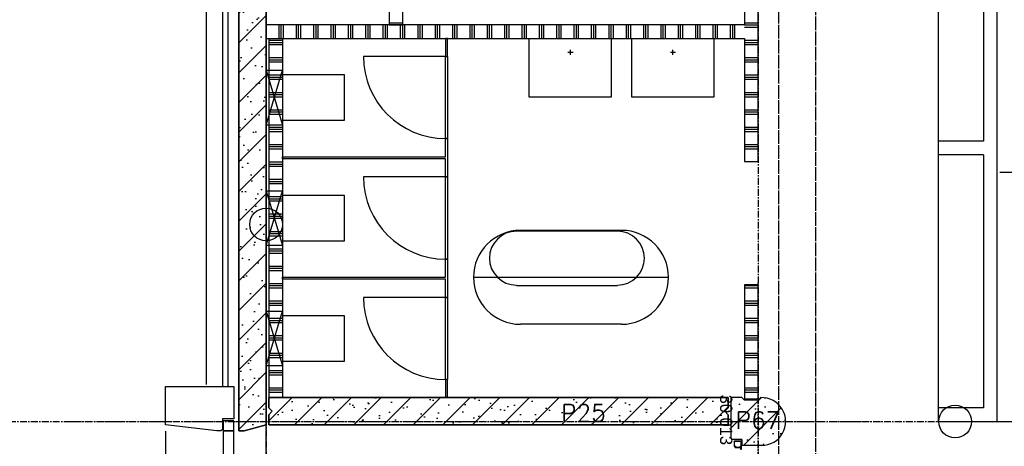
# Model space of a CAD drawing. Extents: x 0 to 1189, y 0 to 841.
# Tile 15 of 44: x 118 to 190, y 572 to 603. Entities that reach past the tile are written whole.
import ezdxf

# ---------------------------------------------------------------- set-up
doc = ezdxf.new("R2010")
doc.units = 0
doc.header["$PDSIZE"] = 2
for name, pattern in [('AUSGEZOGEN', [0]), ('B0304', [6, 5, -0.5, 0, -0.5]), ('DASHDOT', [25.4, 12.7, -6.35, 0, -6.35]), ('E0001', [1, 1, 0])]:
    doc.linetypes.add(name, pattern=pattern)
doc.layers.get('0').update_dxf_attribs({"linetype": 'CONTINUOUS'})
for name, color, linetype in [('AB$1A---_ATTRIB', 9, 'CONTINUOUS'), ('AL$1A---_ALGEMEEN', 9, 'CONTINUOUS'), ('AT$1A---_TEKSTK', 15, 'CONTINUOUS'), ('GOTEN', 3, 'CONTINUOUS'), ('STRAMIEN', 1, 'CONTINUOUS'), ('VITELDATA', 1, 'CONTINUOUS')]:
    doc.layers.add(name, color=color, linetype=linetype)
doc.styles.add('GBB_ISOP', font='b-gbp3.shx')
doc.styles.add('ROMANS', font='romans.shx', dxfattribs={"height": 300})

# ---------------------------------------------------------------- blocks, each defined once
blk = doc.blocks.new('$DAT003')
for p, q in [((3.2, 0.9), (2, 1.5)), ((2, -1.5), (2, 1.5)), ((0, 0), (2, 0)), ((3.2, -0.9), (2, -1.5))]:
    blk.add_line(p, q)
blk = doc.blocks.new('-STR-H2')
at = {"layer": 'AL$1A---_ALGEMEEN', "linetype": 'DASHDOT', "ltscale": 0.5}
blk.add_line((-3600, 0), (-9880, 0), dxfattribs=at)
at = {"layer": 'AL$1A---_ALGEMEEN', "linetype": 'Continuous', "ltscale": 2}
blk.add_circle((-10000, 0), 120, dxfattribs=at)
for p in [(-8560, 0), (-4960, 0)]:
    blk.add_point(p, dxfattribs=at)
blk = doc.blocks.new('-STR-H')
at = {"layer": 'AL$1A---_ALGEMEEN', "linetype": 'DASHDOT', "ltscale": 0.5}
blk.add_line((0, 0), (-9880, 0), dxfattribs=at)
at = {"layer": 'AL$1A---_ALGEMEEN', "linetype": 'Continuous', "ltscale": 2}
blk.add_circle((-10000, 0), 120, dxfattribs=at)
for p in [(-8560, 0), (-1360, 0)]:
    blk.add_point(p, dxfattribs=at)
blk = doc.blocks.new('30013')
at = {"layer": 'AL$1A---_ALGEMEEN', "color": 15, "linetype": 'AUSGEZOGEN'}
for p, q in [((0, 48.5), (0, 20.92189)), ((0, 20.92189), (0, 1.5)), ((38.50001, 50), (1.500008, 50)), ((38.50001, 48.5), (1.500008, 48.5)), ((1.500008, 48.5), (1.500008, 20.92189)), ((1.500008, 20.92189), (1.500008, 1.5)), ((1.500008, 1.5), (42.00001, 1.5)), ((1.500008, 0), (61.50001, 0)), ((38.50001, 43), (38.50001, 48.5)), ((40.00001, 43), (40.00001, 48.5)), ((48.50001, 43), (40.00001, 43)), ((48.50001, 41.5), (40.00001, 41.5)), ((42.00001, 8.5), (48.50001, 8.5)), ((42.00001, 7), (48.50001, 7)), ((61.50001, 3), (42.00001, 3)), ((42.00001, 1.5), (61.50001, 1.5)), ((48.50001, 20.92189), (48.50001, 41.5)), ((48.50001, 8.5), (48.50001, 20.92189)), ((50.00001, 20.92189), (50.00001, 41.5)), ((50.00001, 8.5), (50.00001, 20.92189))]:
    blk.add_line(p, q, dxfattribs=at)
for centre, radius, start, end in [((1.500008, 1.5), 1.5, 180, 270), ((1.500015, 48.5), 1.5, 90, 180), ((38.49999, 48.5), 1.5, 0, 90), ((39.99999, 43), 1.5, 180, 270), ((41.99999, 5), 3.5, 90, 180), ((41.99999, 5), 3.5, 180, 270), ((41.99999, 5), 2, 90, 180), ((41.99999, 5), 2, 180, 270), ((48.49999, 41.5), 1.5, 0, 90), ((48.49999, 8.5), 1.5, 270, 0), ((61.50001, 1.5), 1.5, 0, 90), ((61.50001, 1.5), 1.5, 270, 0)]:
    blk.add_arc(centre, radius, start, end, dxfattribs=at)
blk = doc.blocks.new('XREF_B-A3-II-114')
at = {"layer": 'AL$1A---_ALGEMEEN', "ltscale": 2}
h = blk.add_hatch(dxfattribs=at)
h.set_pattern_fill('PREFB', color=8, scale=8, angle=180, style=0)
h.set_pattern_definition([(225, (24873.26, 65718.29), (108.6116, -108.6116), []), (197, (24873.26, 65718.29), (-41.2599, -127.7242), [0, -130.56, -73.92, 0, -107.52]), (228, (24873.26, 65718.29), (29.4649, -129.8749), [0, -129.28, 0, -131.84, 0, -106.24]), (251, (24873.26, 65718.29), (76.6585, -107.6209), [0, -128, 0, -768, -105.28])])
h.paths.add_polyline_path([(24873.3, 76671.3), (24848.3, 76696.3), (24873.3, 76721.3), (24873.3, 76796.3), (24673.3, 76796.3), (24673.3, 69328.3), (24713.3, 69328.3), (24873.3, 69371.2)])
h = blk.add_hatch(dxfattribs=at)
h.set_pattern_fill('PREFB', color=8, scale=8, angle=180, style=0)
h.set_pattern_definition([(225, (24873.26, 69471.29), (108.6116, -108.6116), []), (197, (24873.26, 69471.29), (-41.26, -127.724), [0, -130.56, -73.92, 0, -107.52]), (228, (24873.26, 69471.29), (29.465, -129.875), [0, -129.28, 0, -131.84, 0, -106.24]), (251, (24873.26, 69471.29), (76.6585, -107.621), [0, -128, 0, -768, -105.28])])
h.paths.add_polyline_path([(24893.3, 69571.3), (24893.3, 69496.3), (24918.3, 69471.3), (24893.3, 69446.3), (24893.3, 69371.3), (28253.3, 69371.3), (28253.3, 69446.3), (28228.3, 69471.3), (28253.3, 69496.3), (28253.3, 69571.3)])
h = blk.add_hatch(dxfattribs=at)
h.set_pattern_fill('PREFB', color=8, scale=8, angle=180, style=0)
h.set_pattern_definition([(225, (28333.26, 69496.29), (108.61, -108.61), []), (197, (28333.26, 69496.29), (-41.26, -127.724), [0, -130.56, -73.92, 0, -107.52]), (228, (28333.26, 69496.29), (29.465, -129.875), [0, -129.28, 0, -131.84, 0, -106.24]), (251, (28333.26, 69496.29), (76.659, -107.62), [0, -128, 0, -768, -105.28])])
h.paths.add_polyline_path([(28493.2, 69571.2), (28473.3, 69551.3), (28373.3, 69551.3), (28353.3, 69571.3), (28273.3, 69571.3), (28273.3, 69274.3), (28283.3, 69264.3), (28353.3, 69264.3), (28353.3, 69221.3), (28498.3, 69221.3, 1.014604)])
at = {"layer": 'AL$1A---_ALGEMEEN', "color": 8, "ltscale": 2}
for p, q in [((24438.3, 69667.4), (24438.3, 77031.3)), ((24553.3, 76916.3), (24553.3, 69652.4)), ((24593.3, 76876.3), (24593.3, 69652.4)), ((30219.8, 69396.3), (30219.8, 75346.5)), ((30119.8, 73296.3), (30119.8, 71446.3)), ((28373.3, 72571.3), (28373.3, 72296.3)), ((28473.3, 71296.3), (28473.3, 72571.3)), ((25773.3, 72310), (25873.3, 72310)), ((28373.3, 72310), (28473.3, 72310)), ((28373.3, 72296.3), (24873.3, 72296.3)), ((24873.3, 72296.3), (24873.3, 72196.3)), ((24968.5, 72196.3), (24968.5, 72296.3)), ((24984.4, 72196.3), (24984.4, 72296.3)), ((25000.3, 72196.3), (25000.3, 72296.3)), ((25095.5, 72196.3), (25095.5, 72296.3)), ((25111.4, 72196.3), (25111.4, 72296.3)), ((25127.3, 72196.3), (25127.3, 72296.3)), ((25222.5, 72196.3), (25222.5, 72296.3)), ((25238.4, 72196.3), (25238.4, 72296.3)), ((25254.3, 72196.3), (25254.3, 72296.3)), ((25349.5, 72196.3), (25349.5, 72296.3)), ((25365.4, 72196.3), (25365.4, 72296.3)), ((25381.3, 72196.3), (25381.3, 72296.3)), ((25476.5, 72196.3), (25476.5, 72296.3)), ((25492.4, 72196.3), (25492.4, 72296.3)), ((25508.3, 72196.3), (25508.3, 72296.3)), ((25603.5, 72196.3), (25603.5, 72296.3)), ((25619.4, 72196.3), (25619.4, 72296.3)), ((25635.3, 72196.3), (25635.3, 72296.3)), ((25730.5, 72196.3), (25730.5, 72296.3)), ((25746.4, 72196.3), (25746.4, 72296.3)), ((25762.3, 72196.3), (25762.3, 72296.3)), ((25857.5, 72196.3), (25857.5, 72296.3)), ((25873.4, 72196.3), (25873.4, 72296.3)), ((25889.3, 72196.3), (25889.3, 72296.3)), ((25984.5, 72196.3), (25984.5, 72296.3)), ((26000.4, 72196.3), (26000.4, 72296.3)), ((26016.3, 72196.3), (26016.3, 72296.3)), ((26111.5, 72196.3), (26111.5, 72296.3)), ((26127.4, 72196.3), (26127.4, 72296.3)), ((26143.3, 72196.3), (26143.3, 72296.3)), ((26238.5, 72196.3), (26238.5, 72296.3)), ((26254.4, 72196.3), (26254.4, 72296.3)), ((26270.3, 72196.3), (26270.3, 72296.3)), ((26365.5, 72196.3), (26365.5, 72296.3)), ((26381.4, 72196.3), (26381.4, 72296.3)), ((26397.3, 72196.3), (26397.3, 72296.3)), ((26492.5, 72196.3), (26492.5, 72296.3)), ((26508.4, 72196.3), (26508.4, 72296.3)), ((26524.3, 72196.3), (26524.3, 72296.3)), ((26619.5, 72196.3), (26619.5, 72296.3)), ((26635.4, 72196.3), (26635.4, 72296.3)), ((26651.3, 72196.3), (26651.3, 72296.3)), ((26746.5, 72196.3), (26746.5, 72296.3)), ((26762.4, 72196.3), (26762.4, 72296.3)), ((26778.3, 72196.3), (26778.3, 72296.3)), ((26873.5, 72196.3), (26873.5, 72296.3)), ((26889.4, 72196.3), (26889.4, 72296.3)), ((26905.3, 72196.3), (26905.3, 72296.3)), ((27000.5, 72196.3), (27000.5, 72296.3)), ((27016.4, 72196.3), (27016.4, 72296.3)), ((27032.3, 72196.3), (27032.3, 72296.3)), ((27127.5, 72196.3), (27127.5, 72296.3)), ((27143.4, 72196.3), (27143.4, 72296.3)), ((27159.3, 72196.3), (27159.3, 72296.3)), ((27254.5, 72196.3), (27254.5, 72296.3)), ((27270.4, 72196.3), (27270.4, 72296.3)), ((27286.3, 72196.3), (27286.3, 72296.3)), ((27381.5, 72196.3), (27381.5, 72296.3)), ((27397.4, 72196.3), (27397.4, 72296.3)), ((27413.3, 72196.3), (27413.3, 72296.3)), ((27508.5, 72196.3), (27508.5, 72296.3)), ((27524.4, 72196.3), (27524.4, 72296.3)), ((27540.3, 72196.3), (27540.3, 72296.3)), ((27635.5, 72196.3), (27635.5, 72296.3)), ((27651.4, 72196.3), (27651.4, 72296.3)), ((27667.3, 72196.3), (27667.3, 72296.3)), ((27762.5, 72196.3), (27762.5, 72296.3)), ((27778.4, 72196.3), (27778.4, 72296.3)), ((27794.3, 72196.3), (27794.3, 72296.3)), ((27889.5, 72196.3), (27889.5, 72296.3)), ((27905.4, 72196.3), (27905.4, 72296.3)), ((27921.3, 72196.3), (27921.3, 72296.3)), ((28016.5, 72196.3), (28016.5, 72296.3)), ((28032.4, 72196.3), (28032.4, 72296.3)), ((28048.3, 72196.3), (28048.3, 72296.3)), ((28143.5, 72196.3), (28143.5, 72296.3)), ((28159.4, 72196.3), (28159.4, 72296.3)), ((28175.3, 72196.3), (28175.3, 72296.3)), ((28270.5, 72196.3), (28270.5, 72296.3)), ((28286.4, 72196.3), (28286.4, 72296.3)), ((28302.3, 72196.3), (28302.3, 72296.3)), ((28373.3, 72294.2), (28473.3, 72294.2)), ((28373.3, 72278.3), (28473.3, 72278.3)), ((24873.3, 72196.3), (28373.3, 72196.3)), ((24893.3, 72196.3), (24893.3, 69571.3)), ((24893.3, 72183), (24993.3, 72183)), ((24893.3, 72167.2), (24993.3, 72167.2)), ((24993.3, 72196.3), (24993.3, 69571.3)), ((26185.8, 72196.3), (26185.8, 72064.3)), ((26200.8, 72196.3), (26185.8, 72196.3)), ((26200.8, 72064.3), (26200.8, 72196.3)), ((28373.3, 72196.3), (28373.3, 71296.3)), ((28373.3, 72183), (28473.3, 72183)), ((28373.3, 72167.2), (28473.3, 72167.2)), ((24893.3, 72151.3), (24993.3, 72151.3)), ((28373.3, 72151.3), (28473.3, 72151.3)), ((24893.3, 72056), (24993.3, 72056)), ((24893.3, 72040.2), (24993.3, 72040.2)), ((24893.3, 72024.3), (24993.3, 72024.3)), ((26185.8, 72064.3), (25585.8, 72064.3)), ((26185.8, 72064.3), (26200.8, 72064.3)), ((28373.3, 72056), (28473.3, 72056)), ((28373.3, 72040.2), (28473.3, 72040.2)), ((28373.3, 72024.3), (28473.3, 72024.3)), ((24893.3, 71929), (24983, 71929)), ((24893.3, 71913.2), (24978.2, 71913.2)), ((24893.3, 71897.3), (24973.5, 71897.3)), ((24973.5, 71897.3), (24993.3, 71897.3)), ((24978.2, 71913.2), (24993.3, 71913.2)), ((24983, 71929), (24993.3, 71929)), ((28373.3, 71929), (28473.3, 71929)), ((28373.3, 71913.2), (28473.3, 71913.2)), ((28373.3, 71897.3), (28473.3, 71897.3)), ((24893.3, 71802), (24921.6, 71802)), ((24893.3, 71786.2), (24926.4, 71786.2)), ((24893.3, 71770.3), (24931.2, 71770.3)), ((24921.6, 71802), (24944.9, 71802)), ((24926.4, 71786.2), (24940.1, 71786.2)), ((24931.2, 71770.3), (24935.4, 71770.3)), ((24935.4, 71770.3), (24993.3, 71770.3)), ((24940.1, 71786.2), (24993.3, 71786.2)), ((24944.9, 71802), (24993.3, 71802)), ((28373.3, 71802), (28473.3, 71802)), ((28373.3, 71786.2), (28473.3, 71786.2)), ((28373.3, 71770.3), (28473.3, 71770.3)), ((24893.3, 71675), (24906.8, 71675)), ((24906.8, 71675), (24959.7, 71675)), ((24959.7, 71675), (24993.3, 71675)), ((28373.3, 71675), (28473.3, 71675)), ((24893.3, 71659.2), (24902, 71659.2)), ((24893.3, 71643.3), (24897.3, 71643.3)), ((24897.3, 71643.3), (24969.3, 71643.3)), ((24902, 71659.2), (24964.5, 71659.2)), ((24964.5, 71659.2), (24993.3, 71659.2)), ((24969.3, 71643.3), (24993.3, 71643.3)), ((28373.3, 71659.2), (28473.3, 71659.2)), ((28373.3, 71643.3), (28473.3, 71643.3)), ((24893.3, 71548), (24993.3, 71548)), ((24893.3, 71532.2), (24993.3, 71532.2)), ((28373.3, 71548), (28473.3, 71548)), ((28373.3, 71532.2), (28473.3, 71532.2)), ((24893.3, 71516.3), (24993.3, 71516.3)), ((26185.8, 71331.3), (26185.8, 71464.3)), ((26185.8, 71464.3), (26200.8, 71464.3)), ((26200.8, 71464.3), (26200.8, 71183.3)), ((28373.3, 71516.3), (28473.3, 71516.3)), ((30119.8, 71446.3), (29789.8, 71446.3)), ((29789.8, 71446.3), (29789.8, 71346.3)), ((24893.3, 71421), (24993.3, 71421)), ((24893.3, 71405.2), (24993.3, 71405.2)), ((24893.3, 71389.3), (24993.3, 71389.3)), ((28373.3, 71421), (28473.3, 71421)), ((28373.3, 71405.2), (28473.3, 71405.2)), ((28373.3, 71389.3), (28473.3, 71389.3)), ((24993.3, 71331.3), (26185.8, 71331.3)), ((24993.3, 71316.3), (24993.3, 71331.3)), ((24993.3, 71331.3), (24993.3, 71316.3)), ((26185.8, 71316.3), (24993.3, 71316.3)), ((26185.8, 71183.3), (26185.8, 71316.3)), ((30119.8, 71346.3), (29789.8, 71346.3)), ((30119.8, 71346.3), (30119.8, 69496.3)), ((24893.3, 71294), (24993.3, 71294)), ((24893.3, 71278.2), (24993.3, 71278.2)), ((24893.3, 71262.3), (24993.3, 71262.3)), ((28373.3, 71296.3), (28473.3, 71296.3)), ((24893.3, 71167), (24993.3, 71167)), ((26185.8, 71183.3), (25585.8, 71183.3)), ((26200.8, 71183.3), (26185.8, 71183.3)), ((24893.3, 71151.2), (24993.3, 71151.2)), ((24893.3, 71135.3), (24993.3, 71135.3)), ((24893.3, 71040), (24980.3, 71040)), ((24893.3, 71024.2), (24975.5, 71024.2)), ((24975.5, 71024.2), (24993.3, 71024.2)), ((24980.3, 71040), (24993.3, 71040)), ((24893.3, 71008.3), (24895.8, 71008.3)), ((24895.8, 71008.3), (24970.8, 71008.3)), ((24970.8, 71008.3), (24993.3, 71008.3)), ((24893.3, 70913), (24924.3, 70913)), ((24893.3, 70897.2), (24929.1, 70897.2)), ((24893.3, 70881.3), (24932.7, 70881.3)), ((24924.3, 70913), (24942.2, 70913)), ((24929.1, 70897.2), (24937.4, 70897.2)), ((24932.7, 70881.3), (24933.9, 70881.3)), ((24933.9, 70881.3), (24993.3, 70881.3)), ((24937.4, 70897.2), (24993.3, 70897.2)), ((24942.2, 70913), (24993.3, 70913)), ((24893.3, 70786), (24904.1, 70786)), ((24893.3, 70770.2), (24899.3, 70770.2)), ((24893.3, 70754.3), (24894.6, 70754.3)), ((24894.6, 70754.3), (24972, 70754.3)), ((24899.3, 70770.2), (24967.2, 70770.2)), ((24904.1, 70786), (24962.4, 70786)), ((24962.4, 70786), (24993.3, 70786)), ((24967.2, 70770.2), (24993.3, 70770.2)), ((24972, 70754.3), (24993.3, 70754.3)), ((24893.3, 70659), (24993.3, 70659)), ((24893.3, 70643.2), (24993.3, 70643.2)), ((24893.3, 70627.3), (24993.3, 70627.3)), ((26185.8, 70451.3), (26185.8, 70583.3)), ((26185.8, 70583.3), (26200.8, 70583.3)), ((26200.8, 70583.3), (26200.8, 70303.3)), ((24893.3, 70532), (24993.3, 70532)), ((24893.3, 70516.2), (24993.3, 70516.2)), ((24893.3, 70500.3), (24993.3, 70500.3)), ((24993.3, 70451.3), (26185.8, 70451.3)), ((24993.3, 70436.3), (24993.3, 70451.3)), ((24993.3, 70451.3), (24993.3, 70436.3)), ((24893.3, 70405), (24993.3, 70405)), ((24893.3, 70389.2), (24993.3, 70389.2)), ((24893.3, 70373.3), (24993.3, 70373.3)), ((26185.8, 70436.3), (24993.3, 70436.3)), ((26185.8, 70303.3), (26185.8, 70436.3)), ((28473.3, 70396.3), (28373.3, 70396.3)), ((28373.3, 70396.3), (28373.3, 69561.3)), ((28373.3, 70389.2), (28473.3, 70389.2)), ((28373.3, 70373.3), (28473.3, 70373.3)), ((28473.3, 69561.3), (28473.3, 70396.3)), ((26185.8, 70303.3), (25585.8, 70303.3)), ((26200.8, 70303.3), (26185.8, 70303.3)), ((24893.3, 70278), (24993.3, 70278)), ((24893.3, 70262.2), (24993.3, 70262.2)), ((24893.3, 70246.3), (24993.3, 70246.3)), ((28373.3, 70278), (28473.3, 70278)), ((28373.3, 70262.2), (28473.3, 70262.2)), ((28373.3, 70246.3), (28473.3, 70246.3)), ((24893.3, 70151), (24977.6, 70151)), ((24977.6, 70151), (24993.3, 70151)), ((28373.3, 70151), (28473.3, 70151)), ((24893.3, 70135.2), (24893.7, 70135.2)), ((24893.3, 70119.3), (24898.5, 70119.3)), ((24893.7, 70135.2), (24972.8, 70135.2)), ((24898.5, 70119.3), (24968.1, 70119.3)), ((24968.1, 70119.3), (24993.3, 70119.3)), ((24972.8, 70135.2), (24993.3, 70135.2)), ((28373.3, 70135.2), (28473.3, 70135.2)), ((28373.3, 70119.3), (28473.3, 70119.3)), ((24893.3, 70024), (24927, 70024)), ((24893.3, 70008.2), (24931.8, 70008.2)), ((24927, 70024), (24939.5, 70024)), ((24931.8, 70008.2), (24934.7, 70008.2)), ((24934.7, 70008.2), (24993.3, 70008.2)), ((24939.5, 70024), (24993.3, 70024)), ((28373.3, 70024), (28473.3, 70024)), ((28373.3, 70008.2), (28473.3, 70008.2)), ((24893.3, 69992.3), (24930, 69992.3)), ((24930, 69992.3), (24936.6, 69992.3)), ((24936.6, 69992.3), (24993.3, 69992.3)), ((28373.3, 69992.3), (28473.3, 69992.3)), ((24893.3, 69897), (24901.4, 69897)), ((24893.3, 69881.2), (24896.6, 69881.2)), ((24893.3, 69865.3), (24974.7, 69865.3)), ((24896.6, 69881.2), (24969.9, 69881.2)), ((24901.4, 69897), (24965.1, 69897)), ((24965.1, 69897), (24993.3, 69897)), ((24969.9, 69881.2), (24993.3, 69881.2)), ((24974.7, 69865.3), (24993.3, 69865.3)), ((28373.3, 69897), (28473.3, 69897)), ((28373.3, 69881.2), (28473.3, 69881.2)), ((28373.3, 69865.3), (28473.3, 69865.3)), ((24893.3, 69770), (24993.3, 69770)), ((24893.3, 69754.2), (24993.3, 69754.2)), ((24893.3, 69738.3), (24993.3, 69738.3)), ((28373.3, 69770), (28473.3, 69770)), ((28373.3, 69754.2), (28473.3, 69754.2)), ((28373.3, 69738.3), (28473.3, 69738.3)), ((26185.8, 69703.3), (26185.8, 69571.3)), ((26200.8, 69703.3), (26185.8, 69703.3)), ((26200.8, 69571.3), (26200.8, 69703.3)), ((24893.3, 69643), (24993.3, 69643)), ((24893.3, 69627.2), (24993.3, 69627.2)), ((24893.3, 69611.3), (24993.3, 69611.3)), ((28373.3, 69643), (28473.3, 69643)), ((28373.3, 69627.2), (28473.3, 69627.2)), ((28373.3, 69611.3), (28473.3, 69611.3)), ((26185.8, 69571.3), (26200.8, 69571.3)), ((28373.3, 69561.3), (28373.3, 69561.3)), ((28373.3, 69561.3), (28473.3, 69561.3)), ((28473.3, 69561.3), (28473.3, 69561.3)), ((29789.8, 69496.3), (29789.8, 69396.3)), ((30119.8, 69496.3), (29789.8, 69496.3)), ((30119.8, 69496.3), (29839.8, 69496.3)), ((29789.8, 69396.3), (30219.8, 69396.3)), ((29839.8, 69396.3), (30219.8, 69396.3)), ((30219.8, 69396.3), (31524.6, 69396.3)), ((24138.3, 69326.6), (24138.3, 67909.3))]:
    blk.add_line(p, q, dxfattribs=at)
at = {"layer": 'AL$1A---_ALGEMEEN', "color": 8, "linetype": 'Continuous', "ltscale": 2}
for p, q in [((24673.3, 69328.3), (24673.3, 76796.3)), ((24873.3, 76671.3), (24873.3, 69371.2)), ((28273.3, 69571.3), (28273.3, 69274.3)), ((28353.3, 69571.3), (28273.3, 69571.3)), ((28353.3, 69571.3), (28373.3, 69551.3)), ((28473.3, 69551.3), (28373.3, 69551.3)), ((28493.2, 69571.2), (28473.3, 69551.3)), ((24873.3, 69371.2), (24713.3, 69328.3)), ((24713.3, 69328.3), (24673.3, 69328.3)), ((28283.3, 69264.3), (28273.3, 69274.3)), ((28353.3, 69264.3), (28283.3, 69264.3)), ((28353.3, 69264.3), (28353.3, 69221.3)), ((28498.3, 69221.3), (28353.3, 69221.3))]:
    blk.add_line(p, q, dxfattribs=at)
at = {"layer": 'AL$1A---_ALGEMEEN', "color": 8}
for p, q in [((29789.3, 75246.5), (29789.8, 69496.3)), ((25773.3, 72671.3), (25773.3, 72296.3)), ((25873.3, 72296.3), (25873.3, 72671.3)), ((25773.3, 72296.3), (25873.3, 72296.3)), ((27080.5, 72094.9), (27118.4, 72094.9)), ((27099.4, 72075.9), (27099.4, 72113.8)), ((27830.5, 72094.9), (27868.4, 72094.9)), ((27849.4, 72075.9), (27849.4, 72113.8)), ((24873.3, 71963.3), (24993.3, 71563.3)), ((24873.3, 71563.3), (24993.3, 71963.3)), ((24873.3, 71083.3), (24993.3, 70683.3)), ((24873.3, 70683.3), (24993.3, 71083.3)), ((24873.3, 70203.3), (24993.3, 69803.3)), ((24873.3, 69803.3), (24993.3, 70203.3))]:
    blk.add_line(p, q, dxfattribs=at)
at = {"layer": 'AL$1A---_ALGEMEEN', "color": 8, "linetype": 'ByBlock'}
for p, q in [((27443, 70787.7), (26704.5, 70787.7)), ((27473.4, 70793.5), (26733.2, 70793.5)), ((26390, 70450.3), (27816.6, 70450.3)), ((27444.7, 70388.7), (26704.5, 70388.7)), ((27473.4, 70107.1), (26733.2, 70107.1))]:
    blk.add_line(p, q, dxfattribs=at)
at = {"layer": 'AL$1A---_ALGEMEEN', "color": 8, "linetype": 'DASHDOT'}
for p, q in [((24873.3, 61430), (24873.3, 70418.5)), ((28473.3, 61430), (28473.3, 70418.5)), ((23398.9, 69396.3), (29371, 69396.3))]:
    blk.add_line(p, q, dxfattribs=at)
at = {"layer": 'AL$1A---_ALGEMEEN', "color": 8, "linetype": 'Continuous', "ltscale": 2}
for points in [[(24673.3, 69328.3), (24713.3, 69328.3), (24873.3, 69371.2), (24873.3, 76671.3), (24848.3, 76696.3), (24873.3, 76721.3), (24873.3, 76796.3), (24673.3, 76796.3), (24673.3, 69328.3)], [(24138.3, 69652.4), (24638.3, 69652.4), (24638.3, 69416), (24553.3, 69416), (24553.3, 69338.4), (24543.3, 69328.4), (24513.3, 69328.4), (24138.3, 69371.4), (24138.3, 69652.4)], [(24893.3, 69571.3), (28253.3, 69571.3), (28253.3, 69496.3)], [(24893.3, 69496.3), (24893.3, 69571.3)], [(24893.3, 69571.3), (24893.3, 69496.3), (24918.3, 69471.3), (24893.3, 69446.3), (24893.3, 69371.3), (28253.3, 69371.3), (28253.3, 69446.3), (28228.3, 69471.3), (28253.3, 69496.3), (28253.3, 69571.3), (24893.3, 69571.3)], [(24893.3, 69496.3), (24918.3, 69471.3), (24893.3, 69446.3)], [(28253.3, 69446.3), (28253.3, 69371.3), (24893.3, 69371.3), (24893.3, 69446.3)], [(28253.3, 69496.3), (28228.3, 69471.3), (28253.3, 69446.3)]]:
    blk.add_lwpolyline(points, dxfattribs=at)
at = {"layer": 'AL$1A---_ALGEMEEN', "color": 8}
for points in [[(26798.3, 71766.3), (26798.3, 72196.3), (27398.3, 72196.3), (27398.3, 71766.3)], [(27548.3, 71766.3), (27548.3, 72196.3), (28148.3, 72196.3), (28148.3, 71766.3)], [(24873.3, 71963.3), (24993.3, 71963.3), (24993.3, 71563.3), (24873.3, 71563.3)], [(24873.3, 71083.3), (24993.3, 71083.3), (24993.3, 70683.3), (24873.3, 70683.3)], [(24873.3, 70203.3), (24993.3, 70203.3), (24993.3, 69803.3), (24873.3, 69803.3)]]:
    blk.add_lwpolyline(points, close=True, dxfattribs=at)
at = {"layer": 'AL$1A---_ALGEMEEN', "color": 8, "ltscale": 2}
for points in [[(26200.8, 72064.3), (26200.8, 71464.3), (26185.8, 71464.3), (26185.8, 72064.3)], [(26200.8, 71183.3), (26200.8, 70583.3), (26185.8, 70583.3), (26185.8, 71183.3)], [(26200.8, 70303.3), (26200.8, 69703.3), (26185.8, 69703.3), (26185.8, 70303.3)]]:
    blk.add_lwpolyline(points, close=True, dxfattribs=at)
at = {"layer": 'AL$1A---_ALGEMEEN', "color": 8}
for points in [[(24993.3, 71931.3), (25445.4, 71931.3), (25445.4, 71595.2), (24993.3, 71595.2)], [(24993.3, 71051.3), (25445.4, 71051.3), (25445.4, 70715.2), (24993.3, 70715.2)], [(24993.3, 70171.3), (25445.4, 70171.3), (25445.4, 69835.2), (24993.3, 69835.2)]]:
    blk.add_lwpolyline(points, dxfattribs=at)
at = {"layer": 'AL$1A---_ALGEMEEN', "color": 8, "ltscale": 2}
for points in [[(24558.3, 69327.3), (24638.3, 69327.3), (24638.3, 69402.3), (24558.3, 69402.3), (24558.3, 69327.3)], [(24558.3, 69127.3), (24638.3, 69127.3), (24638.3, 69327.3), (24558.3, 69327.3), (24558.3, 69127.3)]]:
    blk.add_lwpolyline(points, dxfattribs=at)
for centre in [(26185.8, 72064.3), (26185.8, 71183.3), (26185.8, 70303.3)]:
    blk.add_arc(centre, 600, 180, 270, dxfattribs=at)
at = {"layer": 'AL$1A---_ALGEMEEN', "color": 8, "linetype": 'ByBlock'}
for centre, radius, start, end in [((26733.2, 70450.3), 343.2, 90, 270), ((26704.5, 70590.1), 197.6, 90, 270), ((27443, 70590.1), 197.6, 270, 90), ((27473.4, 70450.3), 343.2, 270, 90)]:
    blk.add_arc(centre, radius, start, end, dxfattribs=at)
at = {"layer": 'AL$1A---_ALGEMEEN', "color": 8, "linetype": 'Continuous', "ltscale": 2}
blk.add_arc((28498.3, 69396.3), 175, 270, 91.66134, dxfattribs=at)
at = {"layer": 'STRAMIEN', "color": 8, "linetype": 'B0304', "ltscale": 10}
for p, q in [((24873.3, 85496.3), (24873.3, 24869.3)), ((28473.3, 85496.3), (28473.3, 24869.3)), ((21073.3, 69396.3), (107983.3, 69396.3))]:
    blk.add_line(p, q, dxfattribs=at)
at = {"layer": 'AL$1A---_ALGEMEEN', "color": 8, "linetype": 'Continuous', "ltscale": 2}
for name, p, rotation in [('-STR-H', (24873.3, 68036.3), 270), ('-STR-H', (24873.3, 60836.3), 270), ('-STR-H', (28473.3, 70756.3), 90), ('-STR-H2', (19913.3, 69396.3), 180)]:
    blk.add_blockref(name, p, dxfattribs=dict(at, rotation=rotation))
at = {"layer": 'AL$1A---_ALGEMEEN', "color": 8, "ltscale": 2, "xscale": -1, "rotation": 89.99999999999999}
blk.add_blockref('30013', (28348.3, 69254.3), dxfattribs=at)
at = {"layer": 'AB$1A---_ATTRIB', "color": 8, "linetype": 'Continuous', "style": 'ROMANS'}
for tag, p, height in [('RUIMTENUMMER', (87442.2, 75784.3), 200), ('PEILMAAT', (87387.8, 75526.7), 150), ('RUIMTENUMMER', (26336.9, 75275.3), 200), ('PEILMAAT', (26282.4, 75017.6), 150), ('RUIMTENUMMER', (28654, 73979.3), 200), ('PEILMAAT', (28599.6, 73721.7), 150), ('RUIMTENUMMER', (26336.9, 72871.7), 200), ('PEILMAAT', (26282.4, 72614.1), 150), ('RUIMTENUMMER', (87442.2, 71084.6), 200), ('PEILMAAT', (87387.8, 70827), 150), ('RUIMTENUMMER', (26601.2, 70493.7), 200), ('RUIMTENUMMER', (44704, 70493.7), 200), ('RUIMTENUMMER', (63062.3, 70493.7), 200), ('PEILMAAT', (26546.7, 70236), 150), ('PEILMAAT', (44649.6, 70236), 150), ('PEILMAAT', (63007.8, 70236), 150), ('RUIMTENUMMER', (25708.6, 68385.8), 200), ('PEILMAAT', (25654.2, 68128.1), 150), ('RUIMTENUMMER', (87442.2, 66868.4), 200), ('PEILMAAT', (87387.8, 66610.8), 150), ('RUIMTENUMMER', (86685.5, 65335.5), 200), ('RUIMTENUMMER', (28776.8, 65054), 200), ('RUIMTENUMMER', (78665.1, 65031.8), 200), ('PEILMAAT', (86631.1, 65077.8), 150), ('PEILMAAT', (28722.3, 64796.3), 150), ('PEILMAAT', (78610.6, 64774.2), 150), ('RUIMTENUMMER', (94007.4, 64082), 200), ('RUIMTENUMMER', (76130.5, 63991.8), 200), ('RUIMTENUMMER', (81542.8, 63991.8), 200), ('PEILMAAT', (93953, 63824.4), 150), ('PEILMAAT', (76076, 63734.2), 150), ('PEILMAAT', (81488.4, 63734.2), 150), ('RUIMTENUMMER', (84340.8, 63737), 200), ('RUIMTENUMMER', (87792.8, 63737), 200), ('PEILMAAT', (84286.3, 63479.4), 150), ('PEILMAAT', (87738.3, 63479.4), 150), ('RUIMTENUMMER', (91439.1, 63158.4), 200), ('RUIMTENUMMER', (28776.8, 63059), 200), ('RUIMTENUMMER', (78665.1, 63062.4), 200), ('PEILMAAT', (91384.6, 62900.7), 150), ('PEILMAAT', (28722.3, 62801.4), 150), ('PEILMAAT', (78610.6, 62804.8), 150), ('RUIMTENUMMER', (84600.2, 60368.4), 200), ('PEILMAAT', (84545.7, 60110.7), 150), ('RUIMTENUMMER', (76130.5, 53241.2), 200), ('RUIMTENUMMER', (84607.4, 53241.2), 200), ('RUIMTENUMMER', (30604.4, 53028.2), 200), ('RUIMTENUMMER', (54379.1, 53028.2), 200), ('PEILMAAT', (76076, 52983.5), 150), ('PEILMAAT', (84552.9, 52983.5), 150), ('PEILMAAT', (30550, 52770.6), 150), ('PEILMAAT', (54324.7, 52770.6), 150), ('RUIMTENUMMER', (93701.8, 49262.7), 200), ('PEILMAAT', (93647.4, 49005.1), 150), ('RUIMTENUMMER', (84528.4, 46579.5), 200), ('PEILMAAT', (84474, 46321.9), 150), ('RUIMTENUMMER', (78360.3, 43177.3), 200), ('RUIMTENUMMER', (81571.1, 43181.4), 200), ('PEILMAAT', (78305.9, 42919.7), 150), ('PEILMAAT', (81516.7, 42923.8), 150), ('RUIMTENUMMER', (26316.2, 42849.1), 200), ('PEILMAAT', (26261.7, 42591.5), 150), ('RUIMTENUMMER', (28811.7, 41376.8), 200), ('PEILMAAT', (28757.3, 41119.2), 150), ('RUIMTENUMMER', (26316.2, 40510.8), 200), ('PEILMAAT', (26261.7, 40253.2), 150), ('RUIMTENUMMER', (84741.9, 39845.5), 200), ('PEILMAAT', (84687.4, 39587.8), 150), ('RUIMTENUMMER', (76066.8, 38648.8), 200), ('PEILMAAT', (76012.3, 38391.2), 150), ('RUIMTENUMMER', (79484.9, 38209.6), 200), ('RUIMTENUMMER', (81708.5, 38209.6), 200), ('RUIMTENUMMER', (26547.3, 38135.6), 200), ('PEILMAAT', (79430.4, 37952), 150), ('PEILMAAT', (81654.1, 37952), 150), ('PEILMAAT', (26492.9, 37878), 150), ('RUIMTENUMMER', (44826.2, 37734.4), 200), ('RUIMTENUMMER', (62879.9, 37734.4), 200), ('PEILMAAT', (44771.8, 37476.8), 150), ('PEILMAAT', (62825.5, 37476.8), 150), ('RUIMTENUMMER', (80668.5, 36366.7), 200), ('RUIMTENUMMER', (25342.1, 36256.2), 200), ('PEILMAAT', (80614.1, 36109), 150), ('PEILMAAT', (25287.7, 35998.5), 150), ('RUIMTENUMMER', (91183.6, 35270.7), 200), ('RUIMTENUMMER', (98529.4, 35270.7), 200), ('PEILMAAT', (91129.1, 35013.1), 150), ('PEILMAAT', (98475, 35013.1), 150), ('RUIMTENUMMER', (28777, 32678), 200), ('RUIMTENUMMER', (80668.5, 32690.2), 200), ('PEILMAAT', (28722.6, 32420.4), 150), ('PEILMAAT', (80614.1, 32432.6), 150), ('RUIMTENUMMER', (28777, 30449.2), 200), ('PEILMAAT', (28722.6, 30191.6), 150), ('RUIMTENUMMER', (81103.6, 27867.3), 200), ('RUIMTENUMMER', (83871.5, 27864.4), 200), ('PEILMAAT', (81049.1, 27609.7), 150), ('PEILMAAT', (83817, 27606.8), 150)]:
    blk.add_attdef(tag, p, '', height=height, dxfattribs=at)
for tag, p, height in [('RUIMTENUMMER', (25294.2, 72566.8), 200), ('PEILMAAT', (25551.8, 72512.3), 150), ('RUIMTENUMMER', (25279.6, 40147.1), 200), ('PEILMAAT', (25537.2, 40092.6), 150)]:
    blk.add_attdef(tag, p, '', height=height, rotation=90, dxfattribs=at)
at = {"layer": 'AT$1A---_TEKSTK', "color": 8, "ltscale": 2, "style": 'GBB_ISOP'}
blk.add_text('30.013', height=90, rotation=270, dxfattribs=at).set_placement((28193.8, 69592.2))
at = {"layer": 'AT$1A---_TEKSTK', "color": 8, "ltscale": 2, "style": 'ROMANS'}
for s, p in [('P25', (27031.3, 69396.3)), ('P67', (28308.3, 69343.3))]:
    blk.add_text(s, height=125, dxfattribs=at).set_placement(p)

msp = doc.modelspace()

# ---------------------------------------------------------------- linework, layer by layer
at = {"layer": 'GOTEN', "linetype": 'E0001'}
for p, q in [((173.818, 624.77), (173.818, 502.003)), ((176.518, 622.07), (176.518, 525.349))]:
    msp.add_line(p, q, dxfattribs=at)

# ---------------------------------------------------------------- block references
at = {"xscale": 0.01, "yscale": 0.01, "zscale": 0.01}
msp.add_blockref('XREF_B-A3-II-114', (-112.392, -120.185), dxfattribs=at)
at = {"layer": 'VITELDATA'}
msp.add_blockref('$DAT003', (190, 592), dxfattribs=at)

doc.saveas('drawing.dxf')
